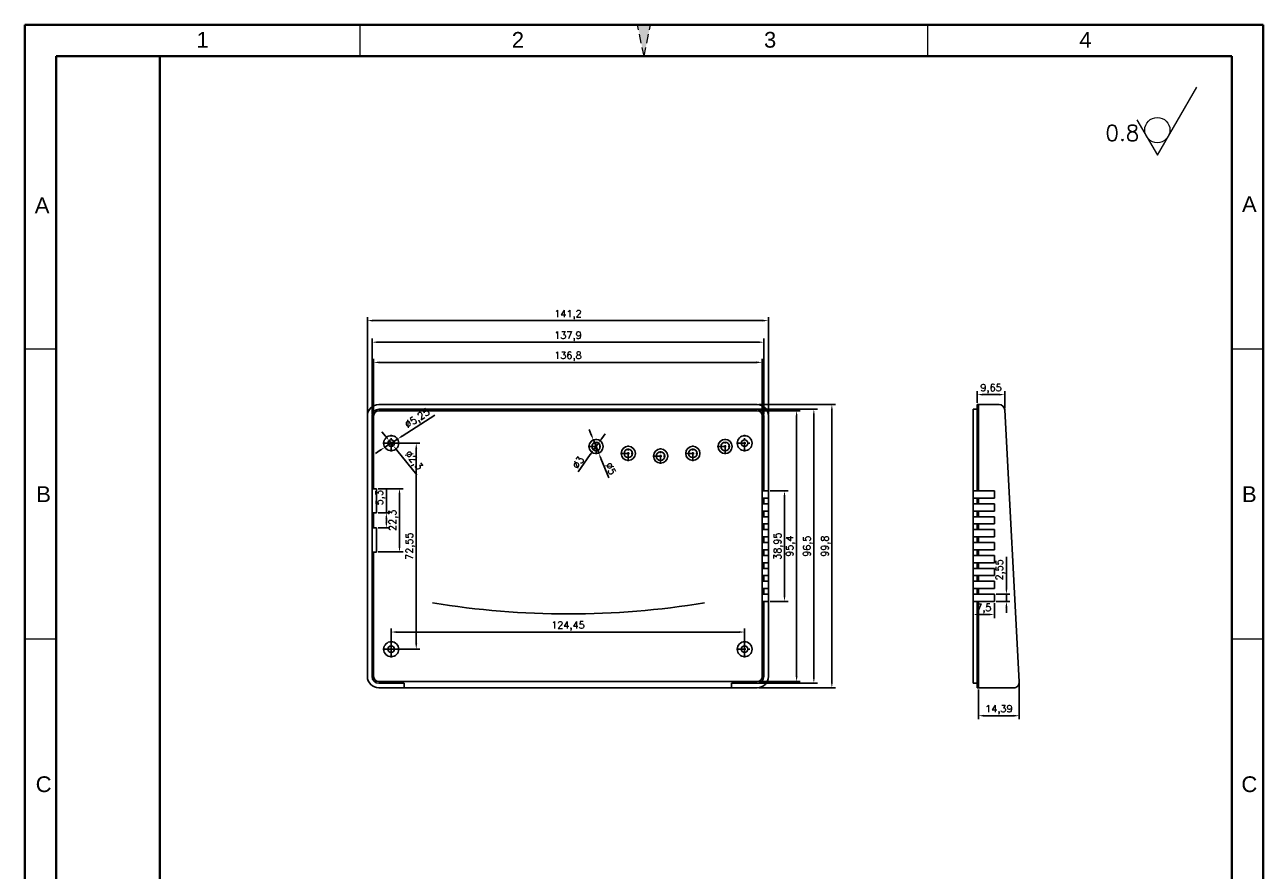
# Model space of a CAD drawing. Header units: millimetres. Extents: x 28033 to 28469, y -471 to 166.
# Tile 2 of 2: x 28033 to 28469, y -132 to 166. Entities that reach past the tile are written whole.
import ezdxf
from ezdxf.enums import TextEntityAlignment as Align

# ---------------------------------------------------------------- set-up
doc = ezdxf.new("R2010")
doc.units = ezdxf.units.MM
for name, pattern in [('ACAD_ISO10W100', [18, 12, -3, 0, -3]), ('CENTER', [50.8, 31.75, -6.35, 6.35, -6.35]), ('HIDDEN2', [4.7625, 3.175, -1.5875])]:
    doc.linetypes.add(name, pattern=pattern)
for name, color, linetype, lineweight in [('dim', 82, 'Continuous', 9), ('图层1', 7, 'ACAD_ISO10W100', 15), ('图层4', 7, 'Continuous', 40), ('图层5', 7, 'HIDDEN2', 15), ('细实线', 3, 'Continuous', 18)]:
    doc.layers.add(name, color=color, linetype=linetype, lineweight=lineweight)
doc.layers.add('尺寸线', color=7, linetype='Continuous')
doc.styles.get("Standard").update_dxf_attribs({"font": 'txt', "bigfont": 'gbcbig.shx'})
doc.styles.add('样式 3', font='arial.ttf', dxfattribs={"height": 3.8})
doc.dimstyles.new('ISO-25', dxfattribs={"dimtxt": 2.5, "dimasz": 2.5, "dimexe": 1.25, "dimexo": 0.625, "dimtad": 1, "dimtxsty": 'Standard', "dimcen": 2.5, "dimadec": 0, "dimazin": 0, "dimtfac": 1, "dimtmove": 0, "dimatfit": 3, "dimfxl": 0, "dimarcsym": 0})

# ---------------------------------------------------------------- blocks, each defined once
blk = doc.blocks.new('*D2083')
at = {"layer": 'Defpoints', "color": 0, "transparency": 16777216}
for p in [(28153.51, 61.56), (28153.51, 28.03), (28294.71, 28.03)]:
    blk.add_point(p, dxfattribs=at)
at = {"layer": 'dim', "color": 0, "lineweight": -2, "transparency": 16777216}
for p, q in [((28153.51, 28.65), (28153.51, 62.81)), ((28292.71, 61.56), (28155.51, 61.56)), ((28294.71, 28.65), (28294.71, 62.81))]:
    blk.add_line(p, q, dxfattribs=at)
at = {"layer": 'dim', "color": 0, "transparency": 16777216}
for points in [[(28155.51, 61.9), (28155.51, 61.23), (28153.51, 61.56)], [(28292.71, 61.9), (28292.71, 61.23), (28294.71, 61.56)]]:
    blk.add_solid(points, dxfattribs=at)
at = {"layer": 'dim', "color": 0, "transparency": 16777216, "insert": (28224.11, 63.65), "char_height": 2.5, "attachment_point": 5}
blk.add_mtext('141,2', dxfattribs=at)
blk = doc.blocks.new('*D2084')
at = {"layer": 'Defpoints', "color": 0, "transparency": 16777216}
for p in [(28293.06, 53.96), (28155.16, 28.03), (28293.06, 28.03)]:
    blk.add_point(p, dxfattribs=at)
at = {"layer": 'dim', "color": 0, "lineweight": -2, "transparency": 16777216}
for p, q in [((28155.16, 28.65), (28155.16, 55.21)), ((28157.16, 53.96), (28291.06, 53.96)), ((28293.06, 28.65), (28293.06, 55.21))]:
    blk.add_line(p, q, dxfattribs=at)
at = {"layer": 'dim', "color": 0, "transparency": 16777216}
for points in [[(28157.16, 54.29), (28157.16, 53.63), (28155.16, 53.96)], [(28291.06, 54.29), (28291.06, 53.63), (28293.06, 53.96)]]:
    blk.add_solid(points, dxfattribs=at)
at = {"layer": 'dim', "color": 0, "transparency": 16777216, "insert": (28224.11, 56.04), "char_height": 2.5, "attachment_point": 5}
blk.add_mtext('137,9', dxfattribs=at)
blk = doc.blocks.new('*D2085')
at = {"layer": 'Defpoints', "color": 0, "transparency": 16777216}
for p in [(28292.51, 46.85), (28155.71, 28.03), (28292.51, 28.03)]:
    blk.add_point(p, dxfattribs=at)
at = {"layer": 'dim', "color": 0, "lineweight": -2, "transparency": 16777216}
for p, q in [((28155.71, 28.65), (28155.71, 48.1)), ((28292.51, 28.65), (28292.51, 48.1)), ((28157.71, 46.85), (28290.51, 46.85))]:
    blk.add_line(p, q, dxfattribs=at)
at = {"layer": 'dim', "color": 0, "transparency": 16777216}
for points in [[(28157.71, 47.19), (28157.71, 46.52), (28155.71, 46.85)], [(28290.51, 47.19), (28290.51, 46.52), (28292.51, 46.85)]]:
    blk.add_solid(points, dxfattribs=at)
at = {"layer": 'dim', "color": 0, "transparency": 16777216, "insert": (28224.11, 48.94), "char_height": 2.5, "attachment_point": 5}
blk.add_mtext('136,8', dxfattribs=at)
blk = doc.blocks.new('*D2086')
at = {"layer": 'Defpoints', "color": 0, "transparency": 16777216}
for p in [(28290.71, 32.03), (28317.05, 32.03), (28290.71, -67.77)]:
    blk.add_point(p, dxfattribs=at)
at = {"layer": 'dim', "color": 0, "lineweight": -2, "transparency": 16777216}
for p, q in [((28291.33, 32.03), (28318.3, 32.03)), ((28317.05, -65.77), (28317.05, 30.03)), ((28291.33, -67.77), (28318.3, -67.77))]:
    blk.add_line(p, q, dxfattribs=at)
at = {"layer": 'dim', "color": 0, "transparency": 16777216}
for points in [[(28316.71, 30.03), (28317.38, 30.03), (28317.05, 32.03)], [(28316.71, -65.77), (28317.38, -65.77), (28317.05, -67.77)]]:
    blk.add_solid(points, dxfattribs=at)
at = {"layer": 'dim', "color": 0, "transparency": 16777216, "insert": (28314.96, -17.87), "char_height": 2.5, "attachment_point": 5, "rotation": 90}
blk.add_mtext('99,8', dxfattribs=at)
blk = doc.blocks.new('*D2087')
at = {"layer": 'Defpoints', "color": 0, "transparency": 16777216}
for p in [(28281.73, 30.38), (28310.7, 30.38), (28281.73, -66.12)]:
    blk.add_point(p, dxfattribs=at)
at = {"layer": 'dim', "color": 0, "lineweight": -2, "transparency": 16777216}
for p, q in [((28282.36, 30.38), (28311.95, 30.38)), ((28310.7, -64.12), (28310.7, 28.38)), ((28282.36, -66.12), (28311.95, -66.12))]:
    blk.add_line(p, q, dxfattribs=at)
at = {"layer": 'dim', "color": 0, "transparency": 16777216}
for points in [[(28310.37, 28.38), (28311.03, 28.38), (28310.7, 30.38)], [(28310.37, -64.12), (28311.03, -64.12), (28310.7, -66.12)]]:
    blk.add_solid(points, dxfattribs=at)
at = {"layer": 'dim', "color": 0, "transparency": 16777216, "insert": (28308.62, -17.87), "char_height": 2.5, "attachment_point": 5, "rotation": 90}
blk.add_mtext('96,5', dxfattribs=at)
blk = doc.blocks.new('*D2088')
at = {"layer": 'Defpoints', "color": 0, "transparency": 16777216}
for p in [(28290.71, 29.83), (28290.71, -65.57), (28304.63, -65.57)]:
    blk.add_point(p, dxfattribs=at)
at = {"layer": 'dim', "color": 0, "lineweight": -2, "transparency": 16777216}
for p, q in [((28291.33, 29.83), (28305.88, 29.83)), ((28304.63, 27.83), (28304.63, -63.57)), ((28291.33, -65.57), (28305.88, -65.57))]:
    blk.add_line(p, q, dxfattribs=at)
at = {"layer": 'dim', "color": 0, "transparency": 16777216}
for points in [[(28304.3, 27.83), (28304.96, 27.83), (28304.63, 29.83)], [(28304.3, -63.57), (28304.96, -63.57), (28304.63, -65.57)]]:
    blk.add_solid(points, dxfattribs=at)
at = {"layer": 'dim', "color": 0, "transparency": 16777216, "insert": (28302.55, -17.87), "char_height": 2.5, "attachment_point": 5, "rotation": 90}
blk.add_mtext('95,4', dxfattribs=at)
blk = doc.blocks.new('*D2089')
at = {"layer": 'Defpoints', "color": 0, "transparency": 16777216}
for p in [(28294.71, 1.6), (28300.37, 1.6), (28294.71, -37.35)]:
    blk.add_point(p, dxfattribs=at)
at = {"layer": 'dim', "color": 0, "lineweight": -2, "transparency": 16777216}
for p, q in [((28295.33, 1.6), (28301.62, 1.6)), ((28300.37, -35.35), (28300.37, -0.4)), ((28295.33, -37.35), (28301.62, -37.35))]:
    blk.add_line(p, q, dxfattribs=at)
at = {"layer": 'dim', "color": 0, "transparency": 16777216}
for points in [[(28300.04, -0.4), (28300.7, -0.4), (28300.37, 1.6)], [(28300.04, -35.35), (28300.7, -35.35), (28300.37, -37.35)]]:
    blk.add_solid(points, dxfattribs=at)
at = {"layer": 'dim', "color": 0, "transparency": 16777216, "insert": (28298.29, -17.87), "char_height": 2.5, "attachment_point": 5, "rotation": 90}
blk.add_mtext('38,95', dxfattribs=at)
blk = doc.blocks.new('*D2090')
at = {"layer": 'Defpoints', "color": 0, "transparency": 16777216}
for p in [(28161.88, -48.11), (28161.88, -54.15), (28286.33, -54.15)]:
    blk.add_point(p, dxfattribs=at)
at = {"layer": 'dim', "color": 0, "lineweight": -2, "transparency": 16777216}
for p, q in [((28161.88, -53.52), (28161.88, -46.86)), ((28286.33, -53.52), (28286.33, -46.86)), ((28284.33, -48.11), (28163.88, -48.11))]:
    blk.add_line(p, q, dxfattribs=at)
at = {"layer": 'dim', "color": 0, "transparency": 16777216}
for points in [[(28163.88, -47.78), (28163.88, -48.45), (28161.88, -48.11)], [(28284.33, -47.78), (28284.33, -48.45), (28286.33, -48.11)]]:
    blk.add_solid(points, dxfattribs=at)
at = {"layer": 'dim', "color": 0, "transparency": 16777216, "insert": (28224.11, -46.03), "char_height": 2.5, "attachment_point": 5}
blk.add_mtext('124,45', dxfattribs=at)
blk = doc.blocks.new('*D2091')
at = {"layer": 'Defpoints', "color": 0, "transparency": 16777216}
for p in [(28161.88, 18.4), (28161.88, -54.15), (28170.71, -54.15)]:
    blk.add_point(p, dxfattribs=at)
at = {"layer": 'dim', "color": 0, "lineweight": -2, "transparency": 16777216}
for p, q in [((28162.51, 18.4), (28171.96, 18.4)), ((28170.71, 16.4), (28170.71, -52.15)), ((28162.51, -54.15), (28171.96, -54.15))]:
    blk.add_line(p, q, dxfattribs=at)
at = {"layer": 'dim', "color": 0, "transparency": 16777216}
for points in [[(28170.38, 16.4), (28171.05, 16.4), (28170.71, 18.4)], [(28170.38, -52.15), (28171.05, -52.15), (28170.71, -54.15)]]:
    blk.add_solid(points, dxfattribs=at)
at = {"layer": 'dim', "color": 0, "transparency": 16777216, "insert": (28168.63, -17.87), "char_height": 2.5, "attachment_point": 5, "rotation": 90}
blk.add_mtext('72,55', dxfattribs=at)
blk = doc.blocks.new('*D2092')
at = {"layer": 'Defpoints', "color": 0, "transparency": 16777216}
for p in [(28156.71, 2.38), (28164.82, 2.38), (28156.71, -19.92)]:
    blk.add_point(p, dxfattribs=at)
at = {"layer": 'dim', "color": 0, "lineweight": -2, "transparency": 16777216}
for p, q in [((28157.33, 2.38), (28166.07, 2.38)), ((28164.82, -17.92), (28164.82, 0.38)), ((28157.33, -19.92), (28166.07, -19.92))]:
    blk.add_line(p, q, dxfattribs=at)
at = {"layer": 'dim', "color": 0, "transparency": 16777216}
for points in [[(28164.48, 0.38), (28165.15, 0.38), (28164.82, 2.38)], [(28164.48, -17.92), (28165.15, -17.92), (28164.82, -19.92)]]:
    blk.add_solid(points, dxfattribs=at)
at = {"layer": 'dim', "color": 0, "transparency": 16777216, "insert": (28162.73, -8.77), "char_height": 2.5, "attachment_point": 5, "rotation": 90}
blk.add_mtext('22,3', dxfattribs=at)
blk = doc.blocks.new('*D2093')
at = {"layer": 'Defpoints', "color": 0, "transparency": 16777216}
for p in [(28156.71, -6.12), (28160.18, -6.12), (28156.71, -11.42)]:
    blk.add_point(p, dxfattribs=at)
at = {"layer": 'dim', "color": 0, "lineweight": -2, "transparency": 16777216}
for p, q in [((28160.18, -6.12), (28160.18, 2.54)), ((28157.33, -6.12), (28161.43, -6.12)), ((28160.18, -9.42), (28160.18, -8.12)), ((28157.33, -11.42), (28161.43, -11.42))]:
    blk.add_line(p, q, dxfattribs=at)
at = {"layer": 'dim', "color": 0, "transparency": 16777216}
for points in [[(28159.85, -8.12), (28160.52, -8.12), (28160.18, -6.12)], [(28159.85, -9.42), (28160.52, -9.42), (28160.18, -11.42)]]:
    blk.add_solid(points, dxfattribs=at)
at = {"layer": 'dim', "color": 0, "transparency": 16777216, "insert": (28158.1, -0.79), "char_height": 2.5, "attachment_point": 5, "rotation": 90}
blk.add_mtext('5,3', dxfattribs=at)
blk = doc.blocks.new('*D2094')
at = {"layer": 'Defpoints', "color": 0, "transparency": 16777216}
for p in [(28164.09, 19.83), (28159.68, 16.98)]:
    blk.add_point(p, dxfattribs=at)
at = {"layer": 'dim', "color": 0, "lineweight": -2, "transparency": 16777216}
for p, q in [((28177.25, 28.32), (28165.77, 20.91)), ((28159.68, 16.98), (28164.09, 19.83)), ((28158, 15.89), (28156.32, 14.81))]:
    blk.add_line(p, q, dxfattribs=at)
at = {"layer": 'dim', "color": 0, "transparency": 16777216}
for points in [[(28165.59, 21.19), (28165.95, 20.63), (28164.09, 19.83)], [(28157.82, 16.17), (28158.18, 15.61), (28159.68, 16.98)]]:
    blk.add_solid(points, dxfattribs=at)
at = {"layer": 'dim', "color": 0, "transparency": 16777216, "insert": (28171.22, 26.91), "char_height": 2.5, "attachment_point": 5, "rotation": 32.851}
blk.add_mtext('∅5,25', dxfattribs=at)
blk = doc.blocks.new('*D2095')
at = {"layer": 'Defpoints', "color": 0, "transparency": 16777216}
for p in [(28161.16, 19.3), (28162.61, 17.51)]:
    blk.add_point(p, dxfattribs=at)
at = {"layer": 'dim', "color": 0, "lineweight": -2, "transparency": 16777216}
for p, q in [((28159.9, 20.85), (28158.64, 22.4)), ((28161.16, 19.3), (28162.61, 17.51)), ((28170.89, 7.27), (28163.87, 15.95))]:
    blk.add_line(p, q, dxfattribs=at)
at = {"layer": 'dim', "color": 0, "transparency": 16777216}
for points in [[(28160.16, 21.06), (28159.64, 20.64), (28161.16, 19.3)], [(28164.13, 16.16), (28163.61, 15.74), (28162.61, 17.51)]]:
    blk.add_solid(points, dxfattribs=at)
at = {"layer": 'dim', "color": 0, "transparency": 16777216, "insert": (28169.63, 12.15), "char_height": 2.5, "attachment_point": 5, "rotation": 308.9911}
blk.add_mtext('∅2,3', dxfattribs=at)
blk = doc.blocks.new('*D2096')
at = {"layer": 'Defpoints', "color": 0, "transparency": 16777216}
for p in [(28233.07, 19.54), (28234.95, 14.91)]:
    blk.add_point(p, dxfattribs=at)
at = {"layer": 'dim', "color": 0, "lineweight": -2, "transparency": 16777216}
for p, q in [((28232.31, 21.39), (28231.56, 23.25)), ((28233.07, 19.54), (28234.95, 14.91)), ((28238.5, 6.19), (28235.7, 13.06))]:
    blk.add_line(p, q, dxfattribs=at)
at = {"layer": 'dim', "color": 0, "transparency": 16777216}
for points in [[(28232.62, 21.52), (28232.01, 21.27), (28233.07, 19.54)], [(28236.01, 13.18), (28235.4, 12.93), (28234.95, 14.91)]]:
    blk.add_solid(points, dxfattribs=at)
at = {"layer": 'dim', "color": 0, "transparency": 16777216, "insert": (28239.21, 9.4), "char_height": 2.5, "attachment_point": 5, "rotation": 292.1294}
blk.add_mtext('∅5', dxfattribs=at)
blk = doc.blocks.new('*D2097')
at = {"layer": 'Defpoints', "color": 0, "transparency": 16777216}
for p in [(28234.87, 18.45), (28233.14, 16)]:
    blk.add_point(p, dxfattribs=at)
at = {"layer": 'dim', "color": 0, "lineweight": -2, "transparency": 16777216}
for p, q in [((28234.87, 18.45), (28233.14, 16)), ((28236.03, 20.08), (28237.18, 21.72)), ((28227.71, 8.31), (28231.99, 14.37))]:
    blk.add_line(p, q, dxfattribs=at)
at = {"layer": 'dim', "color": 0, "transparency": 16777216}
for points in [[(28235.76, 20.28), (28236.3, 19.89), (28234.87, 18.45)], [(28231.72, 14.56), (28232.26, 14.18), (28233.14, 16)]]:
    blk.add_solid(points, dxfattribs=at)
at = {"layer": 'dim', "color": 0, "transparency": 16777216, "insert": (28227.74, 11.6), "char_height": 2.5, "attachment_point": 5, "rotation": 54.7558}
blk.add_mtext('∅3', dxfattribs=at)
blk = doc.blocks.new('*D2098')
at = {"layer": 'Defpoints', "color": 0, "transparency": 16777216}
for p in [(28368.66, -67.77), (28383.05, -65.67), (28383.05, -77.57)]:
    blk.add_point(p, dxfattribs=at)
at = {"layer": 'dim', "color": 0, "lineweight": -2, "transparency": 16777216}
for p, q in [((28368.66, -68.4), (28368.66, -78.82)), ((28383.05, -66.29), (28383.05, -78.82)), ((28370.66, -77.57), (28381.05, -77.57))]:
    blk.add_line(p, q, dxfattribs=at)
at = {"layer": 'dim', "color": 0, "transparency": 16777216}
for points in [[(28370.66, -77.24), (28370.66, -77.91), (28368.66, -77.57)], [(28381.05, -77.24), (28381.05, -77.91), (28383.05, -77.57)]]:
    blk.add_solid(points, dxfattribs=at)
at = {"layer": 'dim', "color": 0, "transparency": 16777216, "insert": (28375.85, -75.49), "char_height": 2.5, "attachment_point": 5}
blk.add_mtext('14,39', dxfattribs=at)
blk = doc.blocks.new('*D2099')
at = {"layer": 'Defpoints', "color": 0, "transparency": 16777216}
for p in [(28377.91, 35.5), (28368.26, 32.03), (28377.91, 30.13)]:
    blk.add_point(p, dxfattribs=at)
at = {"layer": 'dim', "color": 0, "lineweight": -2, "transparency": 16777216}
for p, q in [((28368.26, 32.65), (28368.26, 36.75)), ((28370.26, 35.5), (28375.91, 35.5)), ((28377.91, 30.76), (28377.91, 36.75))]:
    blk.add_line(p, q, dxfattribs=at)
at = {"layer": 'dim', "color": 0, "transparency": 16777216}
for points in [[(28370.26, 35.84), (28370.26, 35.17), (28368.26, 35.5)], [(28375.91, 35.84), (28375.91, 35.17), (28377.91, 35.5)]]:
    blk.add_solid(points, dxfattribs=at)
at = {"layer": 'dim', "color": 0, "transparency": 16777216, "insert": (28373.09, 37.59), "char_height": 2.5, "attachment_point": 5}
blk.add_mtext('9,65', dxfattribs=at)
blk = doc.blocks.new('*D2100')
at = {"layer": 'Defpoints', "color": 0, "transparency": 16777216}
for p in [(28366.76, -37.35), (28374.26, -37.35), (28366.76, -41.94)]:
    blk.add_point(p, dxfattribs=at)
at = {"layer": 'dim', "color": 0, "lineweight": -2, "transparency": 16777216}
for p, q in [((28366.76, -37.97), (28366.76, -43.19)), ((28374.26, -37.97), (28374.26, -43.19)), ((28372.26, -41.94), (28368.76, -41.94))]:
    blk.add_line(p, q, dxfattribs=at)
at = {"layer": 'dim', "color": 0, "transparency": 16777216}
for points in [[(28368.76, -41.6), (28368.76, -42.27), (28366.76, -41.94)], [(28372.26, -41.6), (28372.26, -42.27), (28374.26, -41.94)]]:
    blk.add_solid(points, dxfattribs=at)
at = {"layer": 'dim', "color": 0, "transparency": 16777216, "insert": (28370.51, -39.85), "char_height": 2.5, "attachment_point": 5}
blk.add_mtext('7,5', dxfattribs=at)
blk = doc.blocks.new('*D2101')
at = {"layer": 'Defpoints', "color": 0, "transparency": 16777216}
for p in [(28374.26, -34.8), (28378.51, -34.8), (28374.26, -37.35)]:
    blk.add_point(p, dxfattribs=at)
at = {"layer": 'dim', "color": 0, "lineweight": -2, "transparency": 16777216}
for p, q in [((28378.51, -32.8), (28378.51, -21.63)), ((28374.89, -34.8), (28379.76, -34.8)), ((28378.51, -37.35), (28378.51, -34.8)), ((28374.89, -37.35), (28379.76, -37.35)), ((28378.51, -39.35), (28378.51, -41.35))]:
    blk.add_line(p, q, dxfattribs=at)
at = {"layer": 'dim', "color": 0, "transparency": 16777216}
for points in [[(28378.17, -32.8), (28378.84, -32.8), (28378.51, -34.8)], [(28378.17, -39.35), (28378.84, -39.35), (28378.51, -37.35)]]:
    blk.add_solid(points, dxfattribs=at)
at = {"layer": 'dim', "color": 0, "transparency": 16777216, "insert": (28376.42, -26.22), "char_height": 2.5, "attachment_point": 5, "rotation": 90}
blk.add_mtext('2,55', dxfattribs=at)

msp = doc.modelspace()

# ---------------------------------------------------------------- hatches: boundary and pattern name
at = {"layer": '图层5'}
msp.add_hatch(color=0, dxfattribs=at).paths.add_polyline_path([(28250.899, 154.643), (28248.614, 165.744), (28253.184, 165.744)])

# ---------------------------------------------------------------- linework, layer by layer
for p, q in [((28157.509, 32.026), (28290.709, 32.026)), ((28157.509, 32.026), (28290.709, 32.026)), ((28157.509, 32.026), (28290.709, 32.026)), ((28368.261, 32.026), (28375.915, 32.026)), ((28368.261, 1.601), (28368.261, 32.026)), ((28368.661, 1.601), (28368.661, 32.026)), ((28153.509, -63.774), (28153.509, 28.026)), ((28155.159, -63.774), (28155.159, 28.026)), ((28155.709, 2.376), (28155.709, 28.026)), ((28157.509, 30.376), (28290.709, 30.376)), ((28157.509, 29.826), (28290.709, 29.826)), ((28292.509, 28.026), (28292.509, -63.774)), ((28293.059, 28.026), (28293.059, 1.601)), ((28294.709, 28.026), (28294.709, -63.774)), ((28366.761, -66.124), (28366.761, 30.376)), ((28366.761, 30.376), (28368.261, 30.376)), ((28383.048, -65.667), (28377.912, 30.133)), ((28155.709, 2.376), (28155.159, 2.376)), ((28155.709, 2.376), (28156.709, 2.376)), ((28156.709, 2.376), (28156.709, -6.124)), ((28292.509, 1.601), (28294.709, 1.601)), ((28366.761, 1.601), (28374.261, 1.601)), ((28374.261, 1.601), (28374.261, -0.949)), ((28292.509, -0.949), (28294.709, -0.949)), ((28292.509, -2.949), (28294.709, -2.949)), ((28293.059, -0.949), (28293.059, -2.949)), ((28366.761, -0.949), (28374.261, -0.949)), ((28366.761, -2.949), (28374.261, -2.949)), ((28368.261, -2.949), (28368.261, -0.949)), ((28368.661, -2.949), (28368.661, -0.949)), ((28374.261, -2.949), (28374.261, -5.499)), ((28155.709, -6.124), (28155.159, -6.124)), ((28156.709, -6.124), (28155.709, -6.124)), ((28155.709, -11.424), (28155.709, -6.124)), ((28292.509, -5.499), (28294.709, -5.499)), ((28292.509, -7.499), (28294.709, -7.499)), ((28293.059, -5.499), (28293.059, -7.499)), ((28366.761, -5.499), (28374.261, -5.499)), ((28366.761, -7.499), (28374.261, -7.499)), ((28368.261, -7.499), (28368.261, -5.499)), ((28368.661, -7.499), (28368.661, -5.499)), ((28374.261, -7.499), (28374.261, -10.049)), ((28155.709, -11.424), (28155.159, -11.424)), ((28155.709, -11.424), (28156.709, -11.424)), ((28156.709, -11.424), (28156.709, -19.924)), ((28292.509, -10.049), (28294.709, -10.049)), ((28292.509, -12.049), (28294.709, -12.049)), ((28293.059, -10.049), (28293.059, -12.049)), ((28366.761, -10.049), (28374.261, -10.049)), ((28366.761, -12.049), (28374.261, -12.049)), ((28368.261, -12.049), (28368.261, -10.049)), ((28368.661, -12.049), (28368.661, -10.049)), ((28374.261, -12.049), (28374.261, -14.599)), ((28292.509, -14.599), (28294.709, -14.599)), ((28292.509, -16.599), (28294.709, -16.599)), ((28293.059, -14.599), (28293.059, -16.599)), ((28366.761, -14.599), (28374.261, -14.599)), ((28366.761, -16.599), (28374.261, -16.599)), ((28368.261, -16.599), (28368.261, -14.599)), ((28368.661, -16.599), (28368.661, -14.599)), ((28374.261, -16.599), (28374.261, -19.149)), ((28155.709, -19.924), (28155.159, -19.924)), ((28155.709, -63.774), (28155.709, -19.924)), ((28156.709, -19.924), (28155.709, -19.924)), ((28292.509, -19.149), (28294.709, -19.149)), ((28292.509, -21.149), (28294.709, -21.149)), ((28293.059, -19.149), (28293.059, -21.149)), ((28366.761, -19.149), (28374.261, -19.149)), ((28366.761, -21.149), (28374.261, -21.149)), ((28368.261, -21.149), (28368.261, -19.149)), ((28368.661, -21.149), (28368.661, -19.149)), ((28374.261, -21.149), (28374.261, -23.699)), ((28292.509, -23.699), (28294.709, -23.699)), ((28292.509, -25.699), (28294.709, -25.699)), ((28293.059, -23.699), (28293.059, -25.699)), ((28366.761, -23.699), (28374.261, -23.699)), ((28366.761, -25.699), (28374.261, -25.699)), ((28368.261, -25.699), (28368.261, -23.699)), ((28368.661, -25.699), (28368.661, -23.699)), ((28374.261, -25.699), (28374.261, -28.249)), ((28292.509, -28.249), (28294.709, -28.249)), ((28292.509, -30.249), (28294.709, -30.249)), ((28293.059, -28.249), (28293.059, -30.249)), ((28366.761, -28.249), (28374.261, -28.249)), ((28366.761, -30.249), (28374.261, -30.249)), ((28368.261, -30.249), (28368.261, -28.249)), ((28368.661, -30.249), (28368.661, -28.249)), ((28374.261, -30.249), (28374.261, -32.799)), ((28292.509, -32.799), (28294.709, -32.799)), ((28292.509, -34.799), (28294.709, -34.799)), ((28293.059, -32.799), (28293.059, -34.799)), ((28366.761, -32.799), (28374.261, -32.799)), ((28366.761, -34.799), (28374.261, -34.799)), ((28368.261, -34.799), (28368.261, -32.799)), ((28368.661, -34.799), (28368.661, -32.799)), ((28374.261, -34.799), (28374.261, -37.349)), ((28292.509, -37.349), (28294.709, -37.349)), ((28293.059, -37.349), (28293.059, -63.774)), ((28366.761, -37.349), (28374.261, -37.349)), ((28368.261, -67.774), (28368.261, -37.349)), ((28368.661, -67.774), (28368.661, -37.349)), ((28290.709, -65.574), (28157.509, -65.574)), ((28166.484, -66.124), (28157.509, -66.124)), ((28290.709, -67.774), (28157.509, -67.774)), ((28163.484, -66.124), (28163.484, -65.574)), ((28166.484, -66.124), (28166.484, -67.774)), ((28290.709, -66.124), (28281.734, -66.124)), ((28281.734, -66.124), (28281.734, -67.774)), ((28284.734, -66.124), (28284.734, -65.574)), ((28366.761, -66.124), (28368.261, -66.124)), ((28368.261, -67.774), (28381.05, -67.774))]:
    msp.add_line(p, q)
at = {"color": 1, "linetype": 'CENTER', "ltscale": 0.105}
for p, q in [((28158.997, 18.401), (28164.772, 18.401)), ((28161.884, 15.514), (28161.884, 21.289)), ((28283.447, 18.401), (28289.222, 18.401)), ((28286.334, 15.514), (28286.334, 21.289)), ((28161.884, -57.036), (28161.884, -51.261)), ((28286.334, -57.036), (28286.334, -51.261)), ((28158.997, -54.149), (28164.772, -54.149)), ((28283.447, -54.149), (28289.222, -54.149))]:
    msp.add_line(p, q, dxfattribs=at)
at = {"color": 1, "linetype": 'CENTER', "ltscale": 0.1}
for p, q in [((28234.009, 14.476), (28234.009, 19.976)), ((28245.372, 12.055), (28245.372, 17.555)), ((28268.097, 12.055), (28268.097, 17.555)), ((28279.459, 14.476), (28279.459, 19.976)), ((28231.259, 17.226), (28236.759, 17.226)), ((28242.622, 14.805), (28248.122, 14.805)), ((28253.984, 13.857), (28259.484, 13.857)), ((28256.734, 11.107), (28256.734, 16.607)), ((28265.347, 14.805), (28270.847, 14.805)), ((28276.709, 17.226), (28282.209, 17.226))]:
    msp.add_line(p, q, dxfattribs=at)
for centre, radius in [((28161.884, 18.401), 2.625), ((28161.884, 18.401), 1.15), ((28234.009, 17.226), 2.5), ((28234.009, 17.226), 1.5), ((28279.459, 17.226), 2.5), ((28279.459, 17.226), 1.5), ((28286.334, 18.401), 2.625), ((28286.334, 18.401), 1.15), ((28245.372, 14.805), 2.5), ((28245.372, 14.805), 1.5), ((28256.734, 13.857), 2.5), ((28256.734, 13.857), 1.5), ((28268.097, 14.805), 2.5), ((28268.097, 14.805), 1.5), ((28161.884, -54.149), 2.625), ((28286.334, -54.149), 2.625), ((28161.884, -54.149), 1.15), ((28286.334, -54.149), 1.15)]:
    msp.add_circle(centre, radius)
for centre, radius, start, end in [((28157.509, 28.026), 4, 90, 180), ((28290.709, 28.026), 4, 0, 90), ((28375.915, 30.026), 2, 3.06853, 90), ((28157.509, 28.026), 2.35, 90, 180), ((28157.509, 28.026), 1.8, 90, 180), ((28290.709, 28.026), 2.35, 0, 90), ((28290.709, 28.026), 1.8, 0, 90), ((28224.329, 251.584), 293.338, 260.61074, 279.38926), ((28157.509, -63.774), 4, 180, 270), ((28157.509, -63.774), 2.35, 180, 270), ((28157.509, -63.774), 1.8, 180, 270), ((28290.709, -63.774), 4, 270, 0), ((28290.709, -63.774), 1.8, 270, 0), ((28290.709, -63.774), 2.35, 270, 0), ((28381.05, -65.774), 2, 270, 3.06853)]:
    msp.add_arc(centre, radius, start, end)
at = {"layer": '图层1', "color": 0}
for p, q in [((28150.985, 154.643), (28150.985, 165.744)), ((28350.813, 154.643), (28350.813, 165.744)), ((28043.965, 51.509), (28032.864, 51.509)), ((28468.934, 51.509), (28457.833, 51.509)), ((28043.965, -50.626), (28032.864, -50.626)), ((28468.934, -50.626), (28457.833, -50.626))]:
    msp.add_line(p, q, dxfattribs=at)
at = {"layer": '图层4', "color": 0}
msp.add_line((28080.404, -460.163), (28080.404, 154.643), dxfattribs=at)
at = {"layer": '图层5', "color": 0}
for q in [(28248.614, 165.744), (28253.184, 165.744)]:
    msp.add_line((28250.899, 154.643), q, dxfattribs=at)
at = {"layer": '尺寸线', "color": 0, "lineweight": 40}
for p, q in [((28032.864, 165.744), (28468.934, 165.744)), ((28032.864, 165.744), (28032.864, -471.265)), ((28468.934, 165.744), (28468.934, -471.265)), ((28043.965, 154.643), (28457.833, 154.643)), ((28043.965, 154.643), (28043.965, -460.163)), ((28457.833, 154.643), (28457.833, -460.163))]:
    msp.add_line(p, q, dxfattribs=at)
at = {"layer": '细实线', "color": 0}
for p, q in [((28431.654, 119.781), (28445.531, 143.816)), ((28424.427, 132.298), (28431.654, 119.781))]:
    msp.add_line(p, q, dxfattribs=at)
msp.add_circle((28431.654, 128.662), 4.441, dxfattribs=at)

# ---------------------------------------------------------------- texts
at = {"layer": '图层1', "color": 0, "style": '样式 3'}
for s, p in [('B', (28039.506, 0.441)), ('B', (28464.043, 0.441)), ('C', (28039.506, -101.693)), ('C', (28464.043, -101.693))]:
    msp.add_text(s, height=5.551, dxfattribs=at).set_placement(p, align=Align.MIDDLE)
at = {"layer": '图层5', "color": 0, "style": '样式 3'}
for s, p in [('1', (28095.477, 160.462)), ('2', (28206.493, 160.462)), ('3', (28295.305, 160.462)), ('4', (28406.321, 160.462)), ('A', (28038.967, 102.172)), ('A', (28464.043, 102.576))]:
    msp.add_text(s, height=5.551, dxfattribs=at).set_placement(p, align=Align.MIDDLE)
at = {"layer": '细实线', "color": 0, "insert": (28413.401, 130.438), "char_height": 5.5508, "width": 20.72361, "attachment_point": 1}
msp.add_mtext('0.8', dxfattribs=at)

# ---------------------------------------------------------------- dimensions: what is measured, and where the dimension line sits
at = {"layer": 'dim'}
for base, p1, p2, picture, middle in [((28153.509, 61.565), (28294.709, 28.026), (28153.509, 28.026), '*D2083', (28224.109, 63.648)), ((28293.059, 53.959), (28155.159, 28.026), (28293.059, 28.026), '*D2084', (28224.109, 56.042)), ((28292.509, 46.852), (28155.709, 28.026), (28292.509, 28.026), '*D2085', (28224.109, 48.936)), ((28377.912, 35.503), (28368.261, 32.026), (28377.912, 30.133), '*D2099', (28373.086, 37.587)), ((28366.761, -41.938), (28374.261, -37.349), (28366.761, -37.349), '*D2100', (28370.511, -39.855)), ((28161.884, -48.114), (28286.334, -54.149), (28161.884, -54.149), '*D2090', (28224.109, -46.031)), ((28383.048, -77.573), (28368.661, -67.774), (28383.048, -65.667), '*D2098', (28375.854, -75.49))]:
    dim = msp.add_linear_dim(base=base, p1=p1, p2=p2, dimstyle='ISO-25', override={"dimasz": 2}, dxfattribs=at)
    dim.commit()
    dim.dimension.update_dxf_attribs({"geometry": picture, "text_midpoint": middle})
for p1, p2, picture, middle in [((28159.679, 16.977), (28164.09, 19.825), '*D2094', (28171.22, 26.91)), ((28161.161, 19.295), (28162.608, 17.507), '*D2095', (28169.628, 12.147)), ((28233.068, 19.542), (28234.951, 14.91), '*D2096', (28239.215, 9.403)), ((28234.875, 18.451), (28233.144, 16.001), '*D2097', (28227.741, 11.605))]:
    dim = msp.add_diameter_dim_2p(p1=p1, p2=p2, dimstyle='ISO-25', override={"dimasz": 2}, dxfattribs=at)
    dim.commit()
    dim.dimension.update_dxf_attribs({"geometry": picture, "text_midpoint": middle})
for base, p1, p2, picture, middle in [((28317.046, 32.026), (28290.709, -67.774), (28290.709, 32.026), '*D2086', (28314.963, -17.874)), ((28310.698, 30.376), (28281.734, -66.124), (28281.734, 30.376), '*D2087', (28308.615, -17.874)), ((28304.631, -65.574), (28290.709, 29.826), (28290.709, -65.574), '*D2088', (28302.547, -17.874)), ((28170.715, -54.149), (28161.884, 18.401), (28161.884, -54.149), '*D2091', (28168.632, -17.874)), ((28160.184, -6.124), (28156.709, -11.424), (28156.709, -6.124), '*D2093', (28158.101, -0.79)), ((28164.817, 2.376), (28156.709, -19.924), (28156.709, 2.376), '*D2092', (28162.734, -8.774)), ((28300.371, 1.601), (28294.709, -37.349), (28294.709, 1.601), '*D2089', (28298.287, -17.874)), ((28378.505, -34.799), (28374.261, -37.349), (28374.261, -34.799), '*D2101', (28376.422, -26.215))]:
    dim = msp.add_linear_dim(base=base, p1=p1, p2=p2, angle=90, dimstyle='ISO-25', override={"dimasz": 2}, dxfattribs=at)
    dim.commit()
    dim.dimension.update_dxf_attribs({"geometry": picture, "text_midpoint": middle})

doc.saveas('drawing.dxf')
